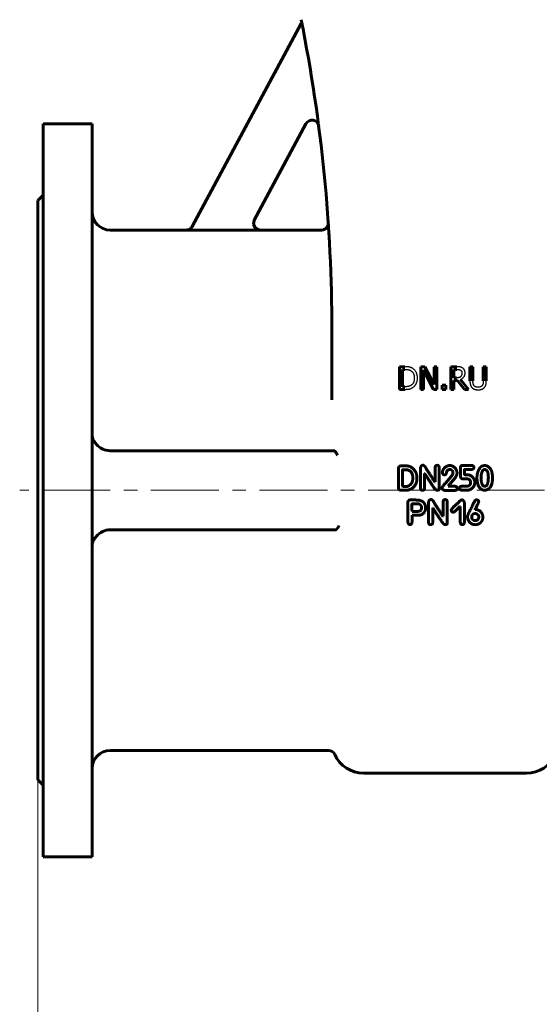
# Model space of a CAD drawing. Header units: millimetres. Extents: x 0 to 596, y -3 to 420.
# Tile 3 of 21: x 164 to 221, y 156 to 265. Entities that reach past the tile are written whole.
import ezdxf

# ---------------------------------------------------------------- set-up
doc = ezdxf.new("R2010")
doc.units = ezdxf.units.MM
for name, pattern in [('K5LT-1', [0]), ('K5LT_AXLED', [12, 7.5, -1.5, 1.5, -1.5]), ('K5LT_BASIC', [0]), ('K5LT_THIN', [0])]:
    doc.linetypes.add(name, pattern=pattern)
doc.layers.add('Системный слой', color=7, linetype='Continuous')
doc.layers.add('Системный слой (1)', color=7, linetype='Continuous', true_color=0x6c6c6c)
doc.styles.add('KDIMTEXTSTYLE', font='txt', dxfattribs={"width": 0.96, "oblique": 15, "height": 5})
doc.styles.add('KTEXTSTYLE', font='txt', dxfattribs={"width": 0.96, "height": 5})
doc.dimstyles.new('KDIMSTYLE (0.20)', dxfattribs={"dimtxt": 5, "dimasz": 1, "dimexe": 2, "dimexo": 0, "dimgap": 1, "dimtad": 1, "dimlfac": 5, "dimtxsty": 'KDIMTEXTSTYLE', "dimsah": 1, "dimcen": 0, "dimdle": 1, "dimadec": 0, "dimazin": 0, "dimtfac": 0.667, "dimtmove": 0, "dimatfit": 3, "dimfxl": 1, "dimtvp": 1, "dimtolj": 1, "dimtzin": 0, "dimarcsym": 0})

# ---------------------------------------------------------------- blocks, each defined once
blk = doc.blocks.new('U3')
at = {"layer": 'Системный слой (1)', "color": 143, "linetype": 'K5LT_BASIC', "lineweight": 60, "true_color": 0x33acca}
for p, q in [((165.86, 245), (165.86, 213)), ((165.86, 213), (165.86, 181))]:
    blk.add_line(p, q, dxfattribs=at)
blk = doc.blocks.new('U8')
at = {"layer": 'Системный слой (1)', "color": 143, "linetype": 'K5LT_BASIC', "lineweight": 60, "true_color": 0x33acca}
for p, q in [((189.78, 242.85), (189.7, 242.37)), ((189.7, 242.37), (189.91, 241.97)), ((189.91, 241.97), (190.3, 241.76)), ((190.3, 241.76), (190.44, 241.75))]:
    blk.add_line(p, q, dxfattribs=at)
blk = doc.blocks.new('U9')
at = {"layer": 'Системный слой (1)', "color": 143, "linetype": 'K5LT_BASIC', "lineweight": 60, "true_color": 0x33acca}
for p, q in [((171.86, 253.5), (171.86, 213)), ((171.86, 213), (171.86, 172.5))]:
    blk.add_line(p, q, dxfattribs=at)
blk = doc.blocks.new('U21')
at = {"layer": 'Системный слой (1)', "color": 143, "linetype": 'K5LT_BASIC', "lineweight": 60, "true_color": 0x33acca}
for p, q in [((182.25, 241.75), (173.86, 241.75)), ((197.21, 241.75), (190.44, 241.75))]:
    blk.add_line(p, q, dxfattribs=at)
blk = doc.blocks.new('U26')
at = {"layer": 'Системный слой (1)', "color": 143, "linetype": 'K5LT_BASIC', "lineweight": 60, "true_color": 0x33acca}
for p, q in [((166.46, 253.5), (166.46, 213)), ((166.46, 213), (166.46, 172.5))]:
    blk.add_line(p, q, dxfattribs=at)
blk = doc.blocks.new('D0')
at = {"layer": 'Системный слой (1)'}
for points in [[(170.86, 139.86), (170.36, 140.52), (170.86, 141.18), (165.86, 140.52)], [(250.86, 139.86), (255.86, 140.52), (250.86, 141.18), (251.36, 140.52)]]:
    blk.add_hatch(color=7, dxfattribs=at).paths.add_polyline_path(points)
at = {"layer": 'Системный слой (1)', "color": 7, "linetype": 'K5LT_THIN', "lineweight": 18, "true_color": 0xffffff}
for p, q in [((165.86, 181), (165.86, 138.52)), ((255.86, 181), (255.86, 138.52)), ((165.86, 140.52), (170.86, 141.18)), ((170.86, 139.86), (165.86, 140.52)), ((165.86, 140.52), (255.86, 140.52)), ((170.86, 141.18), (170.36, 140.52)), ((170.36, 140.52), (170.86, 139.86)), ((251.36, 140.52), (250.86, 141.18)), ((250.86, 141.18), (255.86, 140.52)), ((255.86, 140.52), (250.86, 139.86)), ((250.86, 139.86), (251.36, 140.52))]:
    blk.add_line(p, q, dxfattribs=at)
blk.add_wipeout([(205.45, 141.52), (205.45, 148.9), (215.84, 148.9), (215.84, 141.52)]).dxf.layer = 'Системный слой (1)'
at = {"layer": 'Системный слой (1)', "color": 7, "insert": (205.45, 148.1), "char_height": 5, "attachment_point": 1, "style": 'KTEXTSTYLE'}
blk.add_mtext('\\fArial|b0|c204|p34;\\H5.0;\\W1.000;\\Q15;\\fGOST Type AU|b0|i0|c204|p34;\\Q15;\\W0.960;450', dxfattribs=at)
blk = doc.blocks.new('KDIMARROW_01')
at = {"layer": 'Системный слой'}
blk.add_hatch(color=0, dxfattribs=at).paths.add_polyline_path([(-5, -0.66), (0, 0), (-5, 0.66), (-4.5, 0)])
at = {"layer": 'Системный слой', "color": 0, "linetype": 'K5LT_THIN', "lineweight": 18}
for p, q in [((-4.5, 0), (-5, 0.66)), ((-5, 0.66), (0, 0)), ((0, 0), (-5, -0.66)), ((-5, -0.66), (-4.5, 0))]:
    blk.add_line(p, q, dxfattribs=at)
at = {"layer": 'Системный слой (1)', "color": 0, "linetype": 'K5LT_THIN', "lineweight": 18}
blk.add_line((405.76, 213), (405.56, 213), dxfattribs=at)

msp = doc.modelspace()

# ---------------------------------------------------------------- linework, layer by layer
at = {"layer": 'Системный слой (1)', "color": 143, "linetype": 'K5LT_BASIC', "lineweight": 60, "true_color": 0x33acca}
for p, q in [((182.9041, 242.1306), (194.9505, 264.5681)), ((194.9505, 264.5681), (195.0578, 264.5106)), ((166.4609, 253.4983), (171.8609, 253.4983)), ((195.4953, 253.4943), (189.7752, 242.8401)), ((165.8609, 244.9983), (166.4609, 245.5983)), ((182.243, 241.735), (190.4356, 241.735)), ((197.9757, 242.2738), (197.9575, 242.5474)), ((197.9576, 242.5455), (197.9607, 242.4982)), ((198.3609, 223.0077), (198.3609, 230.6699)), ((205.8409, 226.6475), (205.8409, 224.1475)), ((206.4102, 226.6475), (205.8409, 226.6475)), ((206.1731, 226.3598), (206.4264, 226.3598)), ((206.1731, 224.4352), (206.1731, 226.3598)), ((208.6448, 226.6475), (208.1727, 226.6475)), ((208.1727, 226.6475), (208.1727, 224.1475)), ((208.4827, 226.3031), (209.5889, 224.1475)), ((208.4827, 224.1475), (208.4827, 226.3031)), ((209.6517, 224.6682), (208.6448, 226.6475)), ((209.6517, 226.6475), (209.6517, 224.6682)), ((209.9616, 226.6475), (209.6517, 226.6475)), ((209.9616, 224.1475), (209.9616, 226.6475)), ((212.1537, 226.6475), (211.5094, 226.6475)), ((211.5094, 226.6475), (211.5094, 224.1475)), ((211.8417, 225.4198), (211.8417, 226.3598)), ((211.8417, 226.3598), (212.1719, 226.3598)), ((213.9446, 226.6475), (213.6124, 226.6475)), ((213.6124, 226.6475), (213.6124, 225.0876)), ((213.9446, 225.0876), (213.9446, 226.6475)), ((215.4215, 226.6475), (215.0893, 226.6475)), ((215.0893, 226.6475), (215.0893, 225.0794)), ((215.4215, 225.0876), (215.4215, 226.6475)), ((212.1334, 225.4198), (211.8417, 225.4198)), ((213.4442, 224.1475), (212.5548, 225.2354)), ((205.8409, 224.1475), (206.4162, 224.1475)), ((206.4264, 224.4352), (206.1731, 224.4352)), ((208.1727, 224.1475), (208.4827, 224.1475)), ((209.5889, 224.1475), (209.9616, 224.1475)), ((210.5329, 224.6256), (210.5329, 224.1475)), ((210.9341, 224.6256), (210.5329, 224.6256)), ((210.5329, 224.1475), (210.9341, 224.1475)), ((210.9341, 224.1475), (210.9341, 224.6256)), ((211.5094, 224.1475), (211.8417, 224.1475)), ((211.8417, 224.1475), (211.8417, 225.1423)), ((211.8417, 225.1423), (212.2226, 225.1423)), ((212.2226, 225.1423), (213.0127, 224.1475)), ((213.0127, 224.1475), (213.4442, 224.1475)), ((173.8609, 217.3733), (198.5537, 217.3733)), ((198.5537, 217.3733), (198.592, 217.3733)), ((205.7219, 215.4301), (205.7219, 213.222)), ((205.9972, 215.6844), (205.9303, 215.6805)), ((206.6338, 215.6844), (205.9972, 215.6844)), ((208.159, 215.5008), (208.159, 213.1895)), ((209.7515, 215.4894), (209.7515, 213.9179)), ((210.2084, 213.1264), (210.2084, 215.5008)), ((212.5529, 215.4702), (212.5529, 214.6119)), ((213.7764, 215.7494), (212.8109, 215.7379)), ((206.1673, 215.2389), (206.1616, 213.4342)), ((206.6032, 215.2599), (206.1884, 215.2599)), ((207.2934, 214.3041), (207.2934, 214.4321)), ((208.6044, 214.8413), (208.6255, 214.8413)), ((208.6044, 213.1895), (208.6044, 214.8413)), ((211.6724, 214.6941), (210.9746, 213.8586)), ((211.3761, 215.2867), (211.4507, 215.2867)), ((211.7374, 214.8852), (211.7374, 214.8623)), ((212.1905, 214.9158), (212.1695, 215.086)), ((213.004, 214.7954), (213.004, 215.2676)), ((213.0251, 215.2886), (213.7554, 215.2886)), ((213.3692, 214.7094), (213.0786, 214.7094)), ((214.8499, 214.5354), (214.8404, 214.3194)), ((216.1098, 214.371), (216.1098, 214.3805)), ((206.1616, 213.4342), (206.1826, 213.4227)), ((206.1826, 213.4227), (206.6032, 213.4227)), ((209.7515, 213.9179), (209.7305, 213.9179)), ((210.5311, 213.2564), (210.5311, 213.2354)), ((211.2193, 213.4667), (211.726, 214.0918)), ((211.2193, 213.4418), (211.2193, 213.4667)), ((211.9382, 213.4418), (211.2193, 213.4418)), ((213.3042, 213.4533), (212.7039, 213.4533)), ((213.6904, 213.9255), (213.6904, 213.7764)), ((214.1415, 213.8185), (214.1415, 213.916)), ((215.2112, 213.4514), (215.3049, 213.4514)), ((205.9647, 212.9983), (206.5497, 212.9983)), ((209.9656, 213.0021), (210.0383, 213.0021)), ((210.837, 212.9869), (211.9382, 212.9869)), ((212.2116, 213.1819), (212.2116, 213.2144)), ((212.7364, 212.9983), (213.3252, 212.9983)), ((206.7438, 211.6751), (206.7533, 209.6047)), ((207.5601, 211.9237), (206.9866, 211.9237)), ((207.9845, 211.484), (207.2198, 211.484)), ((209.048, 211.7115), (209.048, 209.4001)), ((209.4934, 211.0519), (209.5145, 211.0519)), ((209.4934, 209.4001), (209.4934, 211.0519)), ((210.6405, 211.7), (210.6405, 210.1285)), ((211.0974, 209.337), (211.0974, 211.7115)), ((212.5022, 211.201), (212.5442, 211.201)), ((212.5442, 211.201), (212.5442, 209.4747)), ((212.9935, 209.4537), (212.9935, 211.6197)), ((207.2102, 210.6868), (207.2313, 210.6657)), ((207.2102, 209.467), (207.2102, 210.2298)), ((207.2102, 210.2298), (208.1011, 210.2298)), ((207.2313, 210.6657), (207.8144, 210.6657)), ((210.6405, 210.1285), (210.6195, 210.1285)), ((211.7489, 210.572), (211.7795, 210.572)), ((213.8032, 210.0559), (213.8032, 209.9947)), ((214.1913, 210.8741), (214.1913, 210.8837)), ((214.2008, 210.8741), (214.1913, 210.8741)), ((214.2754, 210.4229), (214.2123, 210.4229)), ((214.5889, 209.9737), (214.5889, 210.0348)), ((210.8546, 209.2128), (210.9273, 209.2128)), ((198.7369, 208.6233), (173.8609, 208.6233)), ((198.7369, 208.6233), (198.7378, 208.6233)), ((197.9879, 184.2483), (173.8609, 184.2483)), ((201.8609, 181.7483), (219.8609, 181.7483)), ((165.8609, 180.9983), (166.4609, 180.3983)), ((166.4609, 172.4983), (171.8609, 172.4983))]:
    msp.add_line(p, q, dxfattribs=at)
at = {"layer": 'Системный слой (1)', "color": 30, "linetype": 'K5LT_AXLED', "lineweight": 18, "true_color": 0xff8000}
msp.add_line((257.8609, 212.9983), (163.8609, 212.9983), dxfattribs=at)
at = {"layer": 'Системный слой (1)', "color": 143, "linetype": 'K5LT_BASIC', "lineweight": 60, "true_color": 0x33acca}
for centre, radius, start, end in [((23.3609, 230.6699), 175, 0, 11.309932), ((196.1561, 253.1396), 0.75, 7.40896, 151.769278), ((173.8609, 243.7483), 2, 180, 270), ((23.3609, 230.6699), 175, 3.875584, 3.891721), ((173.8609, 219.3733), 2, 220.965842, 270), ((173.8609, 206.6233), 2, 90, 139.034158), ((173.8609, 182.2483), 2, 90, 180), ((197.9879, 183.4983), 0.75, 24.315739, 90), ((201.8609, 185.2483), 3.5, 204.315739, 270), ((219.8609, 185.2483), 3.5, 270, 335.684261)]:
    msp.add_arc(centre, radius, start, end, dxfattribs=at)
at = {"layer": 'Системный слой (1)', "color": 7, "linetype": 'K5LT-1'}
for points, knots in [([(190.4356, 241.735), (190.405, 241.735), (190.3439, 241.7389), (190.2809, 241.7507), (190.2332, 241.763), (190.1998, 241.7729), (190.1674, 241.7848), (190.1453, 241.7939), (190.1285, 241.8011), (190.1067, 241.8113), (190.0639, 241.8332), (190.029, 241.8546), (190.0002, 241.875), (189.9917, 241.8812), (189.9789, 241.8908), (189.9581, 241.9072), (189.9179, 241.942), (189.8659, 241.9958), (189.8116, 242.0673), (189.7737, 242.1315), (189.748, 242.1859), (189.7355, 242.2177), (189.7283, 242.238), (189.725, 242.2479), (189.7199, 242.2637), (189.7128, 242.2881), (189.7007, 242.3376), (189.6937, 242.3822), (189.6904, 242.4184), (189.6894, 242.4298), (189.6883, 242.4483), (189.6874, 242.4755), (189.6878, 242.5281), (189.6944, 242.601), (189.7128, 242.6874), (189.7397, 242.7675), (189.7624, 242.8164), (189.7752, 242.8401)], [0, 0, 0, 0, 0.036776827, 0.073553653, 0.077340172, 0.096408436, 0.1154767, 0.118994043, 0.125173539, 0.137532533, 0.147987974, 0.183161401, 0.186905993, 0.190618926, 0.195803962, 0.206174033, 0.222563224, 0.259692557, 0.295606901, 0.330634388, 0.349320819, 0.368007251, 0.371644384, 0.375262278, 0.380703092, 0.391584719, 0.4060004, 0.442179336, 0.445947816, 0.44982217, 0.455959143, 0.46823309, 0.48242874, 0.519243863, 0.556058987, 0.588428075, 0.620797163, 0.620797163, 0.620797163, 0.620797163]), ([(182.9041, 242.1306), (182.8894, 242.1032), (182.8567, 242.0505), (182.798, 241.9777), (182.7472, 241.9286), (182.7107, 241.8986), (182.6858, 241.8793), (182.6436, 241.8498), (182.5938, 241.8213), (182.5434, 241.7977), (182.5146, 241.7861), (182.4693, 241.7696), (182.4332, 241.7591), (182.3747, 241.7464), (182.3205, 241.7378), (182.2689, 241.735), (182.243, 241.735)], [0, 0, 0, 0, 0.037280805, 0.07456161, 0.112556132, 0.122011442, 0.131466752, 0.150377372, 0.18389922, 0.200608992, 0.217318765, 0.221228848, 0.258558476, 0.262371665, 0.293438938, 0.324506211, 0.324506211, 0.324506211, 0.324506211]), ([(207.3056, 226.449), (207.2983, 226.4538), (207.2834, 226.4633), (207.2528, 226.4815), (207.2205, 226.4989), (207.1862, 226.5156), (207.159, 226.5279), (207.131, 226.5397), (207.1022, 226.551), (207.0727, 226.5617), (207.0426, 226.5718), (207.0115, 226.5814), (206.987, 226.5885), (206.9693, 226.5932), (206.9558, 226.5968), (206.9386, 226.601), (206.9174, 226.6059), (206.896, 226.6102), (206.8748, 226.6143), (206.8467, 226.6191), (206.7978, 226.6265), (206.7237, 226.6351), (206.6439, 226.641), (206.5759, 226.6444), (206.5228, 226.6462), (206.4673, 226.6473), (206.4293, 226.6475), (206.4102, 226.6475)], [-1.16677901, -1.16677901, -1.16677901, -1.16677901, -1.12174252, -1.07670604, -0.98663308, -0.93916782, -0.89170257, -0.84423732, -0.79677207, -0.74930682, -0.70184157, -0.65437632, -0.60691107, -0.59229315, -0.57767524, -0.5484394, -0.51920357, -0.48996774, -0.46387054, -0.43777335, -0.38557896, -0.28918422, -0.19278948, -0.14459211, -0.09639474, -0.04819737, 0, 0, 0, 0]), ([(206.4264, 226.3598), (206.4395, 226.3598), (206.4655, 226.3597), (206.5037, 226.3588), (206.5409, 226.3574), (206.5754, 226.3555), (206.6075, 226.3533), (206.6375, 226.3506), (206.6665, 226.3475), (206.6935, 226.3441), (206.7188, 226.3405), (206.7423, 226.3366), (206.7651, 226.3324), (206.7832, 226.3287), (206.7969, 226.3256), (206.8097, 226.3226), (206.8255, 226.3187), (206.8442, 226.3136), (206.8628, 226.3082), (206.8814, 226.3025), (206.9059, 226.2943), (206.9314, 226.285), (206.9818, 226.2649), (207.0323, 226.241), (207.0744, 226.2173), (207.0868, 226.2099)], [-0.200223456, -0.200223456, -0.200223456, -0.200223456, -0.191348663, -0.182473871, -0.173599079, -0.164724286, -0.156839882, -0.148955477, -0.141071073, -0.133186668, -0.126149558, -0.119112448, -0.112075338, -0.105038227, -0.10187938, -0.098720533, -0.092402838, -0.086085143, -0.079767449, -0.073449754, -0.067132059, -0.05449667, -0.046870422, -0.013973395, 0, 0, 0, 0]), ([(207.8121, 225.3955), (207.8121, 225.4127), (207.8117, 225.4469), (207.8096, 225.4975), (207.8063, 225.5472), (207.8002, 225.6097), (207.7897, 225.6836), (207.7729, 225.7659), (207.7522, 225.8432), (207.729, 225.9119), (207.7038, 225.9741), (207.6772, 226.0302), (207.648, 226.084), (207.6248, 226.1221), (207.5871, 226.1796), (207.5307, 226.2543), (207.4378, 226.3498), (207.3596, 226.4123), (207.3139, 226.4435), (207.3056, 226.449)], [-0.387823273, -0.387823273, -0.387823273, -0.387823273, -0.373982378, -0.360141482, -0.346300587, -0.332459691, -0.306719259, -0.280978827, -0.256742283, -0.232505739, -0.21223913, -0.19197252, -0.171727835, -0.151483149, -0.147108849, -0.102245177, -0.055770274, -0.009942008, 0, 0, 0, 0]), ([(212.7898, 226.5158), (212.7759, 226.5249), (212.7475, 226.542), (212.7158, 226.5585), (212.6711, 226.5796), (212.6269, 226.5969), (212.571, 226.6128), (212.542, 226.6191), (212.5249, 226.6223), (212.5177, 226.6235), (212.5032, 226.6258), (212.4809, 226.6291), (212.4442, 226.6338), (212.3813, 226.6401), (212.2846, 226.646), (212.1997, 226.6475), (212.1537, 226.6475)], [-0.264188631, -0.264188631, -0.264188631, -0.264188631, -0.243054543, -0.221920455, -0.217669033, -0.177940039, -0.158613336, -0.139286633, -0.137873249, -0.13504648, -0.129392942, -0.118085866, -0.105398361, -0.082665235, -0.042482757, 0, 0, 0, 0]), ([(212.1719, 226.3598), (212.1804, 226.3598), (212.1971, 226.3597), (212.2218, 226.3592), (212.2458, 226.3584), (212.268, 226.3572), (212.2887, 226.3559), (212.3079, 226.3543), (212.3265, 226.3524), (212.3439, 226.3504), (212.3601, 226.3482), (212.3801, 226.3451), (212.403, 226.341), (212.4284, 226.3352), (212.452, 226.3287), (212.4748, 226.3213), (212.4922, 226.3146), (212.5188, 226.3034), (212.5432, 226.291), (212.5636, 226.2783), (212.569, 226.2747)], [-0.17270588, -0.17270588, -0.17270588, -0.17270588, -0.164641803, -0.156577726, -0.148513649, -0.140449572, -0.133300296, -0.12615102, -0.119001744, -0.111852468, -0.105488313, -0.099124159, -0.086395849, -0.075006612, -0.063617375, -0.052228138, -0.040838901, -0.036713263, -0.009809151, 0, 0, 0, 0]), ([(213.0735, 225.9688), (213.0735, 225.9774), (213.0732, 225.9946), (213.0722, 226.0201), (213.0705, 226.0454), (213.0681, 226.0694), (213.0652, 226.0921), (213.0618, 226.1133), (213.0578, 226.1344), (213.0533, 226.1546), (213.0492, 226.1707), (213.0458, 226.1829), (213.0425, 226.1938), (213.0369, 226.2113), (213.0283, 226.2347), (213.0161, 226.2628), (213.0032, 226.2883), (212.9892, 226.3125), (212.9769, 226.3318), (212.9657, 226.3481), (212.9576, 226.3593), (212.9504, 226.3689), (212.9378, 226.385), (212.9238, 226.4015), (212.9, 226.4271), (212.8601, 226.4658), (212.8192, 226.4969), (212.7898, 226.5158)], [-0.317196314, -0.317196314, -0.317196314, -0.317196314, -0.301958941, -0.286721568, -0.271484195, -0.256246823, -0.243432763, -0.230618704, -0.217804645, -0.204990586, -0.193603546, -0.187910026, -0.182216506, -0.173721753, -0.156732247, -0.142272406, -0.127812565, -0.116578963, -0.105345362, -0.099088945, -0.092832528, -0.088702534, -0.08457254, -0.068052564, -0.062304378, -0.041952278, 0, 0, 0, 0]), ([(207.0868, 226.2099), (207.1003, 226.2017), (207.1267, 226.1844), (207.1544, 226.1636), (207.1807, 226.1423), (207.2002, 226.1252), (207.2219, 226.1043), (207.2377, 226.0882), (207.253, 226.0714), (207.2728, 226.0482), (207.2888, 226.0277), (207.3013, 226.0102), (207.3089, 225.9994), (207.3221, 225.9796), (207.3345, 225.9593), (207.358, 225.9177), (207.3796, 225.8729), (207.4018, 225.8155), (207.4137, 225.7793), (207.43, 225.7236), (207.4432, 225.6644), (207.454, 225.5939), (207.4592, 225.5466), (207.4624, 225.5053), (207.4643, 225.4701), (207.4654, 225.4349), (207.4657, 225.4114), (207.4657, 225.3995)], [-0.374955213, -0.374955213, -0.374955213, -0.374955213, -0.356036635, -0.337118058, -0.333126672, -0.314929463, -0.305830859, -0.296732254, -0.287606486, -0.278480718, -0.260229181, -0.256532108, -0.252444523, -0.244269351, -0.227919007, -0.223648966, -0.186678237, -0.168192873, -0.149707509, -0.141167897, -0.098682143, -0.077439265, -0.056196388, -0.042147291, -0.028098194, -0.014049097, 0, 0, 0, 0]), ([(207.4657, 225.3995), (207.4657, 225.3856), (207.4654, 225.3578), (207.464, 225.3169), (207.4617, 225.2768), (207.4586, 225.2391), (207.4547, 225.2035), (207.4487, 225.1587), (207.4396, 225.1066), (207.4261, 225.0485), (207.4112, 224.9973), (207.3947, 224.951), (207.3772, 224.9093), (207.3579, 224.8697), (207.3298, 224.8194), (207.2887, 224.7589), (207.2305, 224.6924), (207.1719, 224.6403), (207.1324, 224.6116), (207.1172, 224.6013)], [-0.452495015, -0.452495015, -0.452495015, -0.452495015, -0.436047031, -0.419599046, -0.403151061, -0.386703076, -0.371728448, -0.356753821, -0.326804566, -0.299259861, -0.271715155, -0.247850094, -0.223985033, -0.200484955, -0.176984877, -0.129984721, -0.079421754, -0.029598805, 0, 0, 0, 0]), ([(207.3016, 224.3481), (207.337, 224.3715), (207.3743, 224.3996), (207.442, 224.4586), (207.4789, 224.4956), (207.5145, 224.5365), (207.5289, 224.5534), (207.554, 224.5848), (207.5882, 224.6316), (207.6201, 224.6812), (207.6444, 224.723), (207.6678, 224.7658), (207.6952, 224.8215), (207.7238, 224.8898), (207.7481, 224.959), (207.763, 225.0105), (207.7824, 225.0878), (207.8025, 225.1952), (207.8114, 225.3148), (207.8121, 225.3836), (207.8121, 225.3955)], [-0.457315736, -0.457315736, -0.457315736, -0.457315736, -0.405205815, -0.399759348, -0.346887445, -0.341365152, -0.334277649, -0.320102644, -0.293229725, -0.26561826, -0.251812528, -0.238006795, -0.210395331, -0.182783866, -0.156025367, -0.129266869, -0.124053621, -0.069295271, -0.011911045, 0, 0, 0, 0]), ([(212.5852, 225.5495), (212.5738, 225.5381), (212.5605, 225.5263), (212.5403, 225.5109), (212.5294, 225.5031), (212.5162, 225.4947), (212.5089, 225.4904), (212.504, 225.4875), (212.5004, 225.4855), (212.4954, 225.4828), (212.4893, 225.4796), (212.4813, 225.4756), (212.4715, 225.4711), (212.461, 225.4666), (212.4518, 225.463), (212.4437, 225.46), (212.436, 225.4574), (212.4292, 225.4551), (212.4231, 225.4533), (212.416, 225.4512), (212.4082, 225.4491), (212.4006, 225.4472), (212.3944, 225.4457), (212.3896, 225.4447), (212.3852, 225.4437), (212.3811, 225.4428), (212.3775, 225.4421), (212.3738, 225.4414), (212.3678, 225.4402), (212.3593, 225.4385), (212.3458, 225.4362), (212.3299, 225.4336), (212.3065, 225.4302), (212.2836, 225.4275), (212.2613, 225.4253), (212.2316, 225.4228), (212.1981, 225.4209), (212.1657, 225.4201), (212.1472, 225.4198), (212.138, 225.4198), (212.1334, 225.4198)], [-0.138718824, -0.138718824, -0.138718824, -0.138718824, -0.132322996, -0.131657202, -0.128521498, -0.126953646, -0.125385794, -0.125155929, -0.124696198, -0.123776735, -0.122857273, -0.121937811, -0.120098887, -0.118259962, -0.116859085, -0.115458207, -0.11405733, -0.112656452, -0.111509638, -0.110362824, -0.108069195, -0.106094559, -0.104119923, -0.102145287, -0.100170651, -0.098686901, -0.097203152, -0.095719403, -0.094235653, -0.089809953, -0.085384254, -0.077991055, -0.070597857, -0.057340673, -0.050712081, -0.04408349, -0.022041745, -0.011020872, -0.005510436, 0, 0, 0, 0]), ([(212.5548, 225.2354), (212.574, 225.2426), (212.6115, 225.2579), (212.6509, 225.2769), (212.7035, 225.3048), (212.7655, 225.3434), (212.8302, 225.3962), (212.8762, 225.4415), (212.9176, 225.4877), (212.9539, 225.5361), (212.9835, 225.5859), (213.0088, 225.635), (213.035, 225.7006), (213.051, 225.7609), (213.0607, 225.8103), (213.0664, 225.8464), (213.0708, 225.8909), (213.0727, 225.9259), (213.0733, 225.9503), (213.0735, 225.9627), (213.0735, 225.9688)], [-0.242803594, -0.242803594, -0.242803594, -0.242803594, -0.228120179, -0.213436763, -0.21050008, -0.183310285, -0.157453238, -0.14489377, -0.132334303, -0.108410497, -0.09758135, -0.086752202, -0.065093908, -0.042917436, -0.039817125, -0.028177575, -0.016538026, -0.008269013, -0.004134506, 0, 0, 0, 0]), ([(212.569, 226.2747), (212.5756, 226.2703), (212.5883, 226.2611), (212.6015, 226.2503), (212.6191, 226.2347), (212.6396, 226.2138), (212.6645, 226.181), (212.6816, 226.1513), (212.6932, 226.1258), (212.7034, 226.0996), (212.7102, 226.077), (212.7179, 226.045), (212.7239, 226.0102), (212.7267, 225.9706), (212.727, 225.9476), (212.727, 225.9425)], [-0.133910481, -0.133910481, -0.133910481, -0.133910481, -0.125731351, -0.117552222, -0.115894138, -0.100560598, -0.085684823, -0.070497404, -0.062903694, -0.055309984, -0.040312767, -0.037997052, -0.02133731, -0.004677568, 0, 0, 0, 0]), ([(212.727, 225.9425), (212.727, 225.9349), (212.7268, 225.9198), (212.726, 225.8976), (212.7247, 225.8758), (212.7228, 225.8551), (212.7206, 225.8355), (212.717, 225.8107), (212.7115, 225.7817), (212.7035, 225.7491), (212.6944, 225.7198), (212.6841, 225.6928), (212.6693, 225.66), (212.6475, 225.6219), (212.6223, 225.5885), (212.6009, 225.5648), (212.5905, 225.5545), (212.5852, 225.5495)], [-0.153701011, -0.153701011, -0.153701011, -0.153701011, -0.146890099, -0.140079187, -0.133268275, -0.126457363, -0.120200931, -0.1139445, -0.101431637, -0.089803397, -0.078175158, -0.067754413, -0.057333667, -0.037097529, -0.016861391, -0.008430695, 0, 0, 0, 0]), ([(206.4162, 224.1475), (206.4322, 224.1475), (206.4639, 224.1477), (206.5106, 224.1485), (206.556, 224.1498), (206.6, 224.1516), (206.6424, 224.1539), (206.6971, 224.1577), (206.7518, 224.1628), (206.806, 224.1694), (206.8486, 224.1757), (206.8824, 224.1815), (206.9083, 224.1865), (206.925, 224.19), (206.9394, 224.1932), (206.9555, 224.1971), (206.9729, 224.2016), (206.9917, 224.2068), (207.012, 224.2128), (207.0476, 224.2242), (207.0983, 224.2429), (207.1806, 224.2787), (207.2482, 224.3151), (207.2952, 224.3441), (207.3016, 224.3481)], [-0.802402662, -0.802402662, -0.802402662, -0.802402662, -0.770286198, -0.738169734, -0.70605327, -0.673936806, -0.641820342, -0.609703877, -0.545470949, -0.506394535, -0.46731812, -0.428241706, -0.408703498, -0.389165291, -0.376788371, -0.36441145, -0.33965761, -0.322927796, -0.306197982, -0.276828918, -0.212636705, -0.148444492, -0.020060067, 0, 0, 0, 0]), ([(207.1172, 224.6013), (207.1033, 224.5916), (207.075, 224.573), (207.0426, 224.5545), (206.9946, 224.5296), (206.9571, 224.5133), (206.917, 224.499), (206.8996, 224.4932), (206.8778, 224.4865), (206.853, 224.4797), (206.8288, 224.4737), (206.8032, 224.4682), (206.7669, 224.4613), (206.7293, 224.4552), (206.6902, 224.45), (206.6602, 224.4466), (206.6295, 224.4436), (206.5952, 224.4408), (206.557, 224.4384), (206.5144, 224.4366), (206.4708, 224.4354), (206.4413, 224.4352), (206.4264, 224.4352)], [-0.212320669, -0.212320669, -0.212320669, -0.212320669, -0.195985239, -0.179649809, -0.176267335, -0.143581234, -0.140197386, -0.135455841, -0.125972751, -0.118536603, -0.111100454, -0.102640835, -0.094181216, -0.077261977, -0.068802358, -0.060342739, -0.05188312, -0.0434235, -0.032567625, -0.02171175, -0.010855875, 0, 0, 0, 0]), ([(213.6124, 225.0876), (213.6124, 225.0724), (213.6126, 225.0424), (213.6138, 224.9982), (213.6158, 224.9551), (213.6185, 224.9148), (213.6218, 224.8773), (213.6268, 224.8303), (213.633, 224.7865), (213.6402, 224.7457), (213.6459, 224.7174), (213.6521, 224.69), (213.6585, 224.6643), (213.6652, 224.6401), (213.6722, 224.6175), (213.6797, 224.5953), (213.6878, 224.5737), (213.6965, 224.5525), (213.7088, 224.525), (213.7322, 224.4786), (213.7712, 224.4164), (213.8153, 224.3626), (213.8436, 224.3335), (213.8514, 224.3258)], [-0.21162953, -0.21162953, -0.21162953, -0.21162953, -0.202529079, -0.193428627, -0.184328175, -0.175227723, -0.167070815, -0.158913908, -0.142600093, -0.135238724, -0.127877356, -0.120515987, -0.113154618, -0.106538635, -0.099922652, -0.093306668, -0.086690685, -0.080193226, -0.073695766, -0.060700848, -0.035047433, -0.009394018, 0, 0, 0, 0]), ([(213.8514, 224.3258), (213.8619, 224.3153), (213.8834, 224.2951), (213.9085, 224.2744), (213.9345, 224.2545), (213.9555, 224.2396), (213.981, 224.2234), (213.9966, 224.2142), (214.0107, 224.2062), (214.0283, 224.1967), (214.0535, 224.1841), (214.0845, 224.1703), (214.1089, 224.1606), (214.1253, 224.1546), (214.133, 224.1519), (214.1419, 224.1488), (214.1545, 224.1446), (214.1771, 224.1377), (214.2064, 224.1296), (214.244, 224.1208), (214.2983, 224.1103), (214.3828, 224.0989), (214.4669, 224.0948), (214.5159, 224.0948)], [-0.529439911, -0.529439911, -0.529439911, -0.529439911, -0.488562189, -0.447684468, -0.439400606, -0.397649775, -0.376774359, -0.355898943, -0.3474219, -0.331826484, -0.30063565, -0.269444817, -0.238253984, -0.227168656, -0.221625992, -0.216083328, -0.201813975, -0.187544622, -0.159005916, -0.135008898, -0.111011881, -0.058786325, 0, 0, 0, 0]), ([(214.052, 224.5831), (214.0455, 224.5929), (214.0332, 224.6129), (214.021, 224.6358), (214.0097, 224.6592), (213.9991, 224.6833), (213.99, 224.7082), (213.9844, 224.7256), (213.9804, 224.7387), (213.9755, 224.7566), (213.9711, 224.775), (213.968, 224.79), (213.9657, 224.8023), (213.9624, 224.8206), (213.9594, 224.8406), (213.9567, 224.8616), (213.9542, 224.883), (213.9512, 224.9127), (213.9483, 224.9516), (213.9465, 224.9874), (213.9455, 225.0172), (213.945, 225.0401), (213.9447, 225.0636), (213.9446, 225.0795), (213.9446, 225.0876)], [-0.563517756, -0.563517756, -0.563517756, -0.563517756, -0.519918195, -0.476318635, -0.467303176, -0.4231448, -0.378986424, -0.369859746, -0.356337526, -0.329293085, -0.302248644, -0.288726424, -0.275204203, -0.258293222, -0.224471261, -0.20756028, -0.190649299, -0.156827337, -0.117620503, -0.078413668, -0.058810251, -0.039206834, -0.019603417, 0, 0, 0, 0]), ([(214.5159, 224.3785), (214.5077, 224.3785), (214.4915, 224.3787), (214.4675, 224.3795), (214.444, 224.381), (214.4218, 224.3829), (214.4007, 224.3854), (214.3741, 224.3891), (214.3311, 224.3971), (214.2772, 224.412), (214.2216, 224.4348), (214.1736, 224.4615), (214.1311, 224.4927), (214.0936, 224.5283), (214.0682, 224.5594), (214.0551, 224.5783), (214.052, 224.5831)], [-0.266337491, -0.266337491, -0.266337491, -0.266337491, -0.256397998, -0.246458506, -0.236519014, -0.226579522, -0.217469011, -0.2083585, -0.190137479, -0.156354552, -0.125953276, -0.096394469, -0.067210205, -0.03802594, -0.009407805, 0, 0, 0, 0]), ([(214.9819, 224.5831), (214.9773, 224.5762), (214.9677, 224.5626), (214.9563, 224.5484), (214.939, 224.5285), (214.9143, 224.5038), (214.8809, 224.4779), (214.8514, 224.4591), (214.8282, 224.4462), (214.8079, 224.4364), (214.7912, 224.4291), (214.7746, 224.4224), (214.754, 224.4148), (214.7304, 224.4073), (214.6937, 224.3972), (214.6601, 224.3903), (214.6054, 224.3824), (214.5638, 224.379), (214.525, 224.3785), (214.5159, 224.3785)], [-0.175681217, -0.175681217, -0.175681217, -0.175681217, -0.166636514, -0.157591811, -0.155690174, -0.13770429, -0.119196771, -0.109943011, -0.100689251, -0.091561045, -0.086996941, -0.082432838, -0.0738388, -0.065244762, -0.058339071, -0.037101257, -0.033020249, -0.007701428, 0, 0, 0, 0]), ([(214.5159, 224.0948), (214.5282, 224.0948), (214.5527, 224.0951), (214.5888, 224.0962), (214.624, 224.0981), (214.6571, 224.1006), (214.6881, 224.1037), (214.727, 224.1085), (214.7636, 224.1144), (214.7979, 224.1213), (214.8217, 224.1267), (214.8449, 224.1327), (214.8878, 224.1449), (214.9269, 224.1592), (214.9644, 224.1756), (214.9889, 224.1871), (215.0094, 224.1978), (215.0496, 224.2204), (215.1031, 224.2553), (215.1534, 224.2977), (215.1794, 224.3228), (215.1824, 224.3258)], [-0.218219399, -0.218219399, -0.218219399, -0.218219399, -0.209378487, -0.200537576, -0.191696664, -0.182855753, -0.174861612, -0.166867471, -0.15087919, -0.143586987, -0.136294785, -0.129002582, -0.121710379, -0.094821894, -0.088099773, -0.081377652, -0.067933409, -0.065110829, -0.035399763, -0.004122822, 0, 0, 0, 0]), ([(215.0893, 225.0794), (215.0893, 225.0694), (215.0891, 225.0495), (215.0886, 225.0201), (215.0877, 224.9915), (215.0864, 224.9638), (215.0847, 224.9371), (215.082, 224.9026), (215.0788, 224.8716), (215.0751, 224.8439), (215.0725, 224.8263), (215.0696, 224.8092), (215.0666, 224.7927), (215.0633, 224.7768), (215.0597, 224.7614), (215.0557, 224.7463), (215.0514, 224.7313), (215.0467, 224.7165), (215.0399, 224.697), (215.0335, 224.6806), (215.0196, 224.6484), (215.004, 224.6181), (214.987, 224.5909), (214.9819, 224.5831)], [-0.142838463, -0.142838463, -0.142838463, -0.142838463, -0.136346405, -0.129854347, -0.123362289, -0.116870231, -0.110378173, -0.103886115, -0.090901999, -0.085852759, -0.080803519, -0.075754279, -0.070705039, -0.065891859, -0.061078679, -0.056265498, -0.051452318, -0.046639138, -0.041825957, -0.032199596, -0.030131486, -0.008810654, 0, 0, 0, 0]), ([(215.1824, 224.3258), (215.1928, 224.3356), (215.2127, 224.3559), (215.2331, 224.3794), (215.2611, 224.4143), (215.2947, 224.4627), (215.3276, 224.5257), (215.3496, 224.5795), (215.3639, 224.6215), (215.3759, 224.6651), (215.3864, 224.7096), (215.3954, 224.7555), (215.4048, 224.8135), (215.4173, 224.9189), (215.4215, 225.0167), (215.4215, 225.0876)], [-0.328980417, -0.328980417, -0.328980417, -0.328980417, -0.309924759, -0.290869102, -0.286887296, -0.249277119, -0.210868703, -0.191664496, -0.172460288, -0.153386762, -0.134313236, -0.116182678, -0.098052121, -0.066915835, 0, 0, 0, 0])]:
    msp.add_open_spline(points, degree=3, knots=knots, dxfattribs=at)
at = {"layer": 'Системный слой (1)', "color": 143, "linetype": 'K5LT_BASIC', "lineweight": 60, "true_color": 0x33acca}
for points, knots in [([(182.2503, 241.7483), (182.4043, 241.7483), (182.6732, 241.8342), (182.8565, 242.0418), (182.9111, 242.1436)], [0, 0, 0, 0, 0.57142773, 1, 1, 1, 1]), ([(197.9576, 242.5455), (197.9576, 242.5455), (197.9576, 242.5454), (197.9576, 242.545), (197.9576, 242.5448), (197.9577, 242.5443), (197.9577, 242.5441), (197.9577, 242.5434), (197.9577, 242.5431), (197.9578, 242.5424), (197.9578, 242.542), (197.9579, 242.5404), (197.9579, 242.5402), (197.958, 242.5389), (197.958, 242.5379), (197.9581, 242.5371), (197.9581, 242.537), (197.9581, 242.5363), (197.9581, 242.5356), (197.9582, 242.5339), (197.9583, 242.5332), (197.9583, 242.5315), (197.9584, 242.5306), (197.9585, 242.5283), (197.9585, 242.527), (197.9586, 242.5242), (197.9587, 242.5227), (197.9587, 242.52), (197.9588, 242.5188), (197.9589, 242.5154), (197.9589, 242.513), (197.959, 242.5083), (197.959, 242.506), (197.959, 242.499), (197.959, 242.4943), (197.9589, 242.4843), (197.9588, 242.479), (197.9582, 242.4632), (197.9576, 242.4525), (197.9551, 242.4207), (197.9526, 242.3996), (197.9437, 242.3453), (197.936, 242.3124), (197.9164, 242.2476), (197.9044, 242.2158), (197.8765, 242.1547), (197.8607, 242.1253), (197.8258, 242.07), (197.8068, 242.044), (197.7662, 241.9956), (197.7447, 241.973), (197.697, 241.929), (197.6707, 241.9078), (197.6147, 241.8683), (197.5849, 241.8503), (197.523, 241.8181), (197.4908, 241.804), (197.4252, 241.7804), (197.3918, 241.7709), (197.325, 241.7569), (197.2916, 241.7522), (197.2417, 241.7487), (197.2254, 241.7482), (197.2091, 241.7482)], [0, 0, 0, 0, 0.87304251, 0.87304251, 1.48825474, 1.48825474, 1.75875694, 1.75875694, 2.02925913, 2.02925913, 2.29976133, 2.29976133, 2.41820971, 2.41820971, 2.55975878, 2.55975878, 2.57026353, 2.57026353, 2.66009036, 2.66009036, 2.7238134, 2.7238134, 2.78753645, 2.78753645, 2.86227932, 2.86227932, 2.93702219, 2.93702219, 2.98991657, 2.98991657, 3.09570533, 3.09570533, 3.19633383, 3.19633383, 3.39759084, 3.39759084, 3.62425388, 3.62425388, 4.07757998, 4.07757998, 4.98423216, 4.98423216, 6.42314337, 6.42314337, 7.86764506, 7.86764506, 9.28630223, 9.28630223, 10.65438073, 10.65438073, 11.98030855, 11.98030855, 13.41920702, 13.41920702, 14.89958936, 14.89958936, 16.39417716, 16.39417716, 17.87066787, 17.87066787, 19.30314733, 19.30314733, 20, 20, 20, 20]), ([(198.111, 240.0164), (198.1054, 240.1217), (198.0998, 240.2239), (198.0889, 240.4219), (198.0835, 240.5177), (198.073, 240.7029), (198.0679, 240.7923), (198.0618, 240.8964), (198.0608, 240.9143), (198.0596, 240.9348), (198.0594, 240.9377), (198.059, 240.944), (198.0589, 240.9473), (198.0585, 240.9526), (198.0584, 240.9546), (198.0583, 240.9572), (198.0582, 240.9578), (198.0582, 240.9586), (198.0582, 240.9588), (198.0582, 240.9592), (198.0581, 240.9594), (198.0581, 240.9597), (198.0581, 240.9598), (198.0581, 240.9602), (198.0581, 240.9604), (198.058, 240.961), (198.058, 240.9614), (198.058, 240.9627), (198.0579, 240.9635), (198.0578, 240.9659), (198.0577, 240.9676), (198.0574, 240.9725), (198.0572, 240.9757), (198.0566, 240.9854), (198.0562, 240.9919), (198.0551, 241.0112), (198.0543, 241.024), (198.0533, 241.0412), (198.0531, 241.0458), (198.0516, 241.0708), (198.0503, 241.0914), (198.0462, 241.1609), (198.0433, 241.2089), (198.0384, 241.29), (198.0351, 241.3442), (198.0331, 241.3772)], [0, 0, 0, 0, 5.20971087, 5.20971087, 10.41942175, 10.41942175, 15.62913262, 15.62913262, 16.71439022, 16.71439022, 16.89294695, 16.89294695, 17.09927822, 17.09927822, 17.22056506, 17.22056506, 17.25878526, 17.25878526, 17.2708293, 17.2708293, 17.28287334, 17.28287334, 17.29063506, 17.29063506, 17.30401733, 17.30401733, 17.32971129, 17.32971129, 17.38056391, 17.38056391, 17.48200151, 17.48200151, 17.68434141, 17.68434141, 18.08795064, 18.08795064, 18.89302794, 18.89302794, 19.18299124, 19.18299124, 20.49890021, 20.49890021, 23.7020801, 23.7020801, 26.04855437, 26.04855437, 26.04855437, 26.04855437]), ([(172.3507, 218.0621), (172.2892, 218.1329), (172.1959, 218.2495), (172.09, 218.4065), (172.0261, 218.517), (171.9658, 218.6376), (171.9094, 218.7787), (171.8694, 218.9432), (171.8609, 219.0508), (171.8609, 219.0989)], [0, 0, 0, 0, 2.02730396, 3.33212956, 4.47657603, 5.18832347, 6.78820232, 8.54584864, 10, 10, 10, 10]), ([(198.9671, 216.8733), (198.9584, 216.8898), (198.9388, 216.9276), (198.9055, 216.9918), (198.8696, 217.0598), (198.8354, 217.1214), (198.8104, 217.1635), (198.7807, 217.2107), (198.7512, 217.2535), (198.7158, 217.2966), (198.686, 217.3274), (198.6556, 217.3518), (198.6234, 217.369), (198.6028, 217.3733), (198.592, 217.3733)], [0, 0, 0, 0, 1.37498183, 2.92060122, 4.47052293, 5.85315281, 6.96895778, 7.35015842, 9.22124996, 10.28052525, 11.28989879, 12.53493797, 13.67734538, 15, 15, 15, 15]), ([(198.7378, 208.6233), (198.7445, 208.6236), (198.7545, 208.6245), (198.7679, 208.627), (198.778, 208.6297), (198.7882, 208.6331), (198.7984, 208.6373), (198.8087, 208.6422), (198.8191, 208.6478), (198.8296, 208.6542), (198.8401, 208.6612), (198.8505, 208.6687), (198.8641, 208.6794), (198.8806, 208.6939), (198.8965, 208.7096), (198.9086, 208.7224), (198.9229, 208.7382), (198.9362, 208.7543), (198.9488, 208.7703), (198.9557, 208.7795), (198.9667, 208.7943), (198.9789, 208.8114), (198.9936, 208.8331), (199.0099, 208.8581), (199.0256, 208.8835), (199.0396, 208.907), (199.0549, 208.9332), (199.0728, 208.965), (199.0975, 209.0103), (199.1174, 209.0477), (199.1315, 209.0745), (199.1356, 209.0823)], [0, 0, 0, 0, 1.35343804, 2.0255026, 2.69619261, 3.36600303, 4.03865634, 4.71448189, 5.39832387, 6.08939279, 6.78455775, 7.47738431, 8.16305333, 9.52337473, 10.84825646, 11.49704082, 12.13153385, 13.95673517, 14.53067882, 15.09158514, 15.63916524, 17.2389107, 18.21955462, 19.56539648, 21.73141944, 22.62422382, 23.55176681, 26.11859539, 27.80686243, 30.77723401, 32, 32, 32, 32]), ([(172.3507, 207.9345), (172.2892, 207.8638), (172.1959, 207.7471), (172.09, 207.5902), (172.0261, 207.4796), (171.9658, 207.3591), (171.9094, 207.218), (171.8694, 207.0535), (171.8609, 206.9459), (171.8609, 206.8977)], [0, 0, 0, 0, 2.02730396, 3.33212956, 4.47657603, 5.18832347, 6.78820232, 8.54584864, 10, 10, 10, 10])]:
    msp.add_open_spline(points, degree=3, knots=knots, dxfattribs=at)
for points in [[(205.9303, 215.6805), (205.7563, 215.6729), (205.7219, 215.4301)], [(207.6222, 214.9942), (207.2226, 215.6844), (206.6338, 215.6844)], [(208.4133, 215.7647), (208.2049, 215.7647), (208.159, 215.5008)], [(208.7861, 215.3823), (208.6044, 215.7647), (208.4133, 215.7647)], [(210.0058, 215.7551), (209.7515, 215.7551), (209.7515, 215.4894)], [(210.2084, 215.5008), (210.2084, 215.7551), (210.0058, 215.7551)], [(211.1027, 215.6767), (210.5732, 215.411), (210.5732, 214.9483)], [(211.3761, 215.7302), (211.2652, 215.7302), (211.1027, 215.6767)], [(212.1695, 215.086), (211.9305, 215.7302), (211.3761, 215.7302)], [(212.8109, 215.7379), (212.5529, 215.7379), (212.5529, 215.4702)], [(213.7554, 215.2886), (214.044, 215.3173), (214.044, 215.5142)], [(214.0345, 215.5238), (214.0345, 215.7494), (213.7764, 215.7494)], [(214.044, 215.5142), (214.044, 215.5238), (214.0345, 215.5238)], [(214.9436, 215.6614), (214.7429, 215.5563), (214.5698, 215.216)], [(215.2227, 215.7341), (215.0468, 215.7035), (214.9436, 215.6614)], [(216.0065, 215.1147), (215.7293, 215.7341), (215.2227, 215.7341)], [(206.1884, 215.2599), (206.1673, 215.2561), (206.1673, 215.2389)], [(206.7619, 215.2389), (206.6625, 215.2599), (206.6032, 215.2599)], [(207.2934, 214.4321), (207.2934, 215.0267), (206.7619, 215.2389)], [(207.7599, 214.3041), (207.7599, 214.7246), (207.6222, 214.9942)], [(208.6255, 214.8413), (208.8836, 214.4054), (209.5068, 213.4839)], [(209.7305, 213.9179), (209.2181, 214.7285), (208.7861, 215.3823)], [(210.5732, 214.9483), (210.6114, 214.6941), (210.8064, 214.6941)], [(210.8064, 214.6941), (210.8236, 214.7055), (210.858, 214.7055)], [(210.858, 214.7055), (211.0167, 214.761), (211.0167, 214.9904)], [(211.0167, 214.9904), (211.118, 215.2867), (211.3761, 215.2867)], [(211.4507, 215.2867), (211.7374, 215.2217), (211.7374, 214.8852)], [(211.7374, 214.8623), (211.7374, 214.7916), (211.6724, 214.6941)], [(211.726, 214.0918), (212.1905, 214.5545), (212.1905, 214.9158)], [(212.5529, 214.6119), (212.5529, 214.2582), (212.832, 214.2582)], [(213.004, 215.2676), (213.004, 215.2848), (213.0251, 215.2886)], [(213.0786, 214.7094), (213.004, 214.7094), (213.004, 214.7954)], [(214.0115, 214.3232), (213.7018, 214.7094), (213.3692, 214.7094)], [(214.1415, 213.916), (214.1415, 214.0651), (214.0115, 214.3232)], [(214.5698, 215.216), (214.3968, 214.8757), (214.3854, 214.4016)], [(214.3854, 214.4016), (214.3854, 214.0039), (214.4981, 213.6177)], [(214.8404, 214.3194), (214.8824, 213.4514), (215.2112, 213.4514)], [(215.2323, 215.2905), (214.9073, 215.2905), (214.8499, 214.5354)], [(215.6452, 214.3805), (215.6452, 215.2905), (215.2323, 215.2905)], [(215.4483, 213.0385), (216.1098, 213.2622), (216.1098, 214.371)], [(215.6242, 214.0192), (215.6452, 214.2735), (215.6452, 214.3805)], [(216.1098, 214.3805), (216.1098, 214.717), (216.0065, 215.1147)], [(205.7219, 213.222), (205.7315, 213.027), (205.9647, 212.9983)], [(206.6032, 213.4227), (206.9321, 213.4227), (207.1863, 213.8166)], [(207.0162, 213.0844), (207.7599, 213.4744), (207.7599, 214.3041)], [(207.1863, 213.8166), (207.2934, 214.0116), (207.2934, 214.3041)], [(209.5068, 213.4839), (209.8165, 213.0021), (209.9656, 213.0021)], [(210.9746, 213.8586), (210.5311, 213.3941), (210.5311, 213.2564)], [(210.5311, 213.2354), (210.5426, 213.0289), (210.837, 212.9869)], [(212.2116, 213.2144), (212.2116, 213.4094), (211.9382, 213.4418)], [(212.7039, 213.4533), (212.4783, 213.4151), (212.4783, 213.2507)], [(212.4783, 213.2507), (212.4783, 213.0194), (212.7364, 212.9983)], [(212.832, 214.2582), (213.4648, 214.2563), (213.4648, 214.2257)], [(213.6904, 213.7764), (213.5833, 213.4533), (213.3042, 213.4533)], [(213.4648, 214.2257), (213.6904, 214.0899), (213.6904, 213.9255)], [(213.6579, 213.0786), (214.1415, 213.3769), (214.1415, 213.8185)], [(214.4981, 213.6177), (214.7448, 213.0079), (215.2227, 213.0079)], [(215.3049, 213.4514), (215.5286, 213.4514), (215.6242, 214.0192)], [(206.5497, 212.9983), (206.7198, 212.9983), (207.0162, 213.0844)], [(208.159, 213.1895), (208.159, 212.9945), (208.3712, 212.9945)], [(208.3712, 212.9945), (208.6044, 212.9945), (208.6044, 213.1895)], [(210.0383, 213.0021), (210.2084, 213.0021), (210.2084, 213.1264)], [(211.9382, 212.9869), (212.1714, 212.9811), (212.2116, 213.1819)], [(213.3252, 212.9983), (213.4112, 212.9983), (213.6579, 213.0786)], [(215.2227, 213.0079), (215.3565, 213.0079), (215.4483, 213.0385)], [(206.9866, 211.9237), (206.7973, 211.9237), (206.7438, 211.6751)], [(207.2198, 211.484), (207.1988, 211.4801), (207.1988, 211.461)], [(207.1988, 211.461), (207.2102, 210.8244), (207.2102, 210.6868)], [(208.5074, 211.6312), (208.2751, 211.9294), (207.5601, 211.9237)], [(207.8144, 210.6657), (208.2713, 210.6657), (208.2713, 211.1016)], [(208.2713, 211.1016), (208.2713, 211.3559), (207.9845, 211.484)], [(208.1011, 210.2298), (208.7167, 210.4975), (208.7167, 211.0481)], [(208.7167, 211.0481), (208.7397, 211.3329), (208.5074, 211.6312)], [(209.3023, 211.9753), (209.0939, 211.9753), (209.048, 211.7115)], [(209.6751, 211.5929), (209.4934, 211.9753), (209.3023, 211.9753)], [(209.5145, 211.0519), (209.7726, 210.616), (210.3958, 209.6946)], [(210.6195, 210.1285), (210.1071, 210.9391), (209.6751, 211.5929)], [(210.8948, 211.9657), (210.6405, 211.9657), (210.6405, 211.7)], [(211.0974, 211.7115), (211.0974, 211.9657), (210.8948, 211.9657)], [(212.1886, 211.505), (211.5501, 210.9506), (211.5501, 210.7919)], [(211.7795, 210.572), (211.877, 210.574), (212.5022, 211.201)], [(212.7125, 211.9332), (212.5844, 211.9332), (212.1886, 211.505)], [(212.9935, 211.6197), (212.94, 211.9332), (212.7125, 211.9332)], [(214.2544, 211.9218), (214.1683, 211.9218), (213.6885, 210.8837)], [(214.348, 211.9428), (214.3213, 211.9428), (214.2544, 211.9218)], [(214.2544, 211.0423), (214.5794, 211.6579), (214.5794, 211.7229)], [(214.5794, 211.7229), (214.5794, 211.9007), (214.348, 211.9428)], [(211.5501, 210.7919), (211.6017, 210.572), (211.7489, 210.572)], [(213.6885, 210.8837), (213.3424, 210.3044), (213.3424, 210.0157)], [(213.3424, 210.0157), (213.3424, 209.966), (213.3941, 209.7519)], [(213.8242, 210.1725), (213.8032, 210.1304), (213.8032, 210.0559)], [(213.8032, 209.9947), (213.8032, 209.8035), (214.0555, 209.6697)], [(214.2123, 210.4229), (213.9198, 210.4229), (213.8242, 210.1725)], [(214.1913, 210.8837), (214.1913, 210.9085), (214.2544, 211.0423)], [(214.998, 210.2968), (214.7514, 210.8741), (214.2008, 210.8741)], [(214.2008, 209.6487), (214.4933, 209.6487), (214.5889, 209.9737)], [(214.5889, 210.0348), (214.5889, 210.3235), (214.2754, 210.4229)], [(214.6941, 209.3543), (215.0497, 209.6315), (215.0497, 210.0463)], [(215.0497, 210.0463), (215.0286, 210.2107), (214.998, 210.2968)], [(206.7533, 209.6047), (206.7533, 209.2013), (206.9866, 209.2013)], [(206.9866, 209.2013), (207.1854, 209.2013), (207.2102, 209.467)], [(209.048, 209.4001), (209.048, 209.2051), (209.2602, 209.2051)], [(209.2602, 209.2051), (209.4934, 209.2051), (209.4934, 209.4001)], [(210.3958, 209.6946), (210.7055, 209.2128), (210.8546, 209.2128)], [(210.9273, 209.2128), (211.0974, 209.2128), (211.0974, 209.337)], [(212.5442, 209.4747), (212.5786, 209.1918), (212.7641, 209.2013)], [(212.7641, 209.2013), (212.9705, 209.2013), (212.9935, 209.4537)], [(213.3941, 209.7519), (213.6713, 209.1975), (214.1913, 209.1975)], [(214.0555, 209.6697), (214.1683, 209.6487), (214.2008, 209.6487)], [(214.1913, 209.1975), (214.4589, 209.1975), (214.6941, 209.3543)]]:
    msp.add_open_spline(points, degree=2, dxfattribs=at)

# ---------------------------------------------------------------- block references
at = {"layer": 'Системный слой (1)'}
for name in ['U26', 'U9', 'U3', 'U8', 'U21']:
    msp.add_blockref(name, (0, 0), dxfattribs=at)

# ---------------------------------------------------------------- next in the draw order: dimensions: what is measured, and where the dimension line sits
at = {"layer": 'Системный слой (1)', "color": 7}
dim = msp.add_linear_dim(base=(165.8609, 140.5169), p1=(255.8609, 180.9983), p2=(165.8609, 180.9983), dimstyle='KDIMSTYLE (0.20)', override={"dimexo": 0, "dimpost": '\\fGOST Type AU|b0|c204|p34;\\H5.0;\\W0.960;\\Q15;<>', "dimblk1": 'KDIMARROW_01', "dimblk2": 'KDIMARROW_01', "dimse1": 0, "dimse2": 0, "dimclrt": 7, "dimtol": 1, "dimtp": 0, "dimtm": 0, "dimtdec": 5, "dimtolj": 1}, dxfattribs=at)
dim.commit()
dim.dimension.update_dxf_attribs({"geometry": 'D0', "text_midpoint": (210.8609, 140.5169), "dimtype": 160})

doc.saveas('drawing.dxf')
